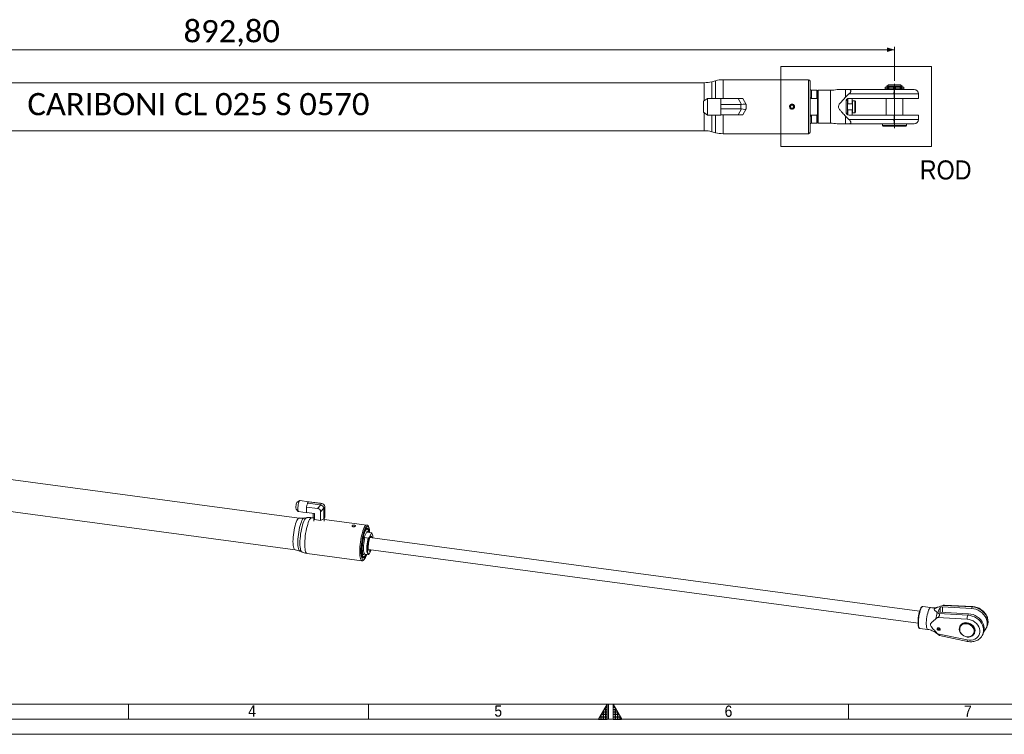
# Model space of a CAD drawing. Header units: millimetres. Extents: x 20 to 1662, y 20 to 1168.
# Tile 2 of 6: x 447 to 1104, y 20 to 496. Entities that reach past the tile are written whole.
import ezdxf

# ---------------------------------------------------------------- set-up
doc = ezdxf.new("R2010")
doc.units = ezdxf.units.MM
doc.header["$LTSCALE"] = 2
doc.linetypes.add('SLD-Centro', pattern=[19.05, 15.24, -1.27, 1.27, -1.27])
doc.linetypes.add('SLD-Solido', pattern=[0])
doc.styles.add('SLDTEXTSTYLE0', font='GOTHIC.TTF', dxfattribs={"width": 0.913})
doc.styles.add('SLDTEXTSTYLE3', font='CALIBRI.TTF')
doc.styles.add('SLDTEXTSTYLE4', font='CALIBRIB.TTF')
doc.styles.add('SLDTEXTSTYLE5', font='CALIBRIZ.TTF')
doc.dimstyles.new('SLDDIMSTYLE0', dxfattribs={"dimtxt": 14.816667, "dimasz": 5, "dimexe": 0, "dimexo": 0.0625, "dimgap": 3.704167, "dimtad": 1, "dimrnd": 1e-09, "dimzin": 12, "dimdsep": 46, "dimtxsty": 'SLDTEXTSTYLE4', "dimsah": 1, "dimcen": 0.09, "dimadec": 0, "dimazin": 3, "dimtfac": 1, "dimtofl": 0, "dimtmove": 0, "dimatfit": 3, "dimfxl": 0, "dimfrac": 2, "dimtolj": 1, "dimtzin": 12, "dimarcsym": 0})

# ---------------------------------------------------------------- blocks, each defined once
blk = doc.blocks.new('_D_5')
at = {"color": 7, "linetype": 'SLD-Solido', "lineweight": 0}
for p, q in [((137.82, 455.76), (137.82, 478.45)), ((1030.62, 476.45), (137.82, 476.45)), ((1030.62, 455.76), (1030.62, 478.45))]:
    blk.add_line(p, q, dxfattribs=at)
for points in [[(137.82, 476.45), (142.82, 474.95), (142.82, 477.95)], [(1030.62, 476.45), (1025.62, 477.95), (1025.62, 474.95)]]:
    blk.add_solid(points, dxfattribs=at)
at = {"color": 7, "linetype": 'SLD-Solido', "lineweight": 0, "insert": (556.63, 496.21), "char_height": 14.817, "attachment_point": 1, "style": 'SLDTEXTSTYLE3'}
blk.add_mtext('892,80', dxfattribs=at)

msp = doc.modelspace()

# ---------------------------------------------------------------- hatches: boundary and pattern name
at = {"linetype": 'Continuous'}
h = msp.add_hatch(dxfattribs=at)
h.set_pattern_fill('NET', color=8, scale=0.5, style=0)
h.paths.add_polyline_path([(839, 30), (839, 40), (833.226, 30)], flags=0)
h = msp.add_hatch(dxfattribs=at)
h.set_pattern_fill('NET', color=8, scale=0.5, style=0)
h.paths.add_polyline_path([(843, 30), (848.774, 30), (843, 40)], flags=0)

# ---------------------------------------------------------------- linework, layer by layer
at = {"color": 7, "linetype": 'SLD-Solido', "lineweight": 0}
for p, q in [((954.9, 465.275), (1055.384, 465.275)), ((954.9, 411.988), (954.9, 465.275)), ((1055.384, 411.988), (1055.384, 465.275)), ((954.9, 411.988), (1055.384, 411.988)), ((520, 30), (520, 40)), ((680, 30), (680, 40)), ((839, 40), (833.226, 30)), ((839, 30), (839, 40)), ((840, 30), (840, 40)), ((843, 30), (843, 40)), ((843, 40), (848.774, 30)), ((1000, 40), (1000, 30)), ((30, 30), (1652, 30)), ((833.226, 30), (839, 30)), ((843, 30), (848.774, 30)), ((20, 20), (1662, 20))]:
    msp.add_line(p, q, dxfattribs=at)
at = {"color": 7, "linetype": 'SLD-Solido', "lineweight": 15}
for p, q in [((903.686, 454.45), (217.452, 454.45)), ((911.24, 455.768), (908.863, 455.131)), ((973.319, 456.45), (916.416, 456.45)), ((974.319, 421.45), (974.319, 455.45)), ((1026.519, 453.05), (1025.519, 452.05)), ((1030.619, 453.05), (1026.519, 453.05)), ((1034.719, 453.05), (1030.619, 453.05)), ((1035.719, 452.05), (1034.719, 453.05)), ((978.819, 449.45), (975.319, 449.45)), ((979.319, 442.922), (979.319, 448.95)), ((979.319, 448.95), (979.319, 438.45)), ((988.032, 449.45), (979.819, 449.45)), ((998.031, 449.95), (998.031, 444.795)), ((999.925, 449.95), (998.031, 449.95)), ((998.031, 444.795), (1000.253, 446.95)), ((999.925, 449.95), (1030.573, 449.95)), ((1030.312, 446.95), (1000.253, 446.95)), ((1024.469, 451.45), (1024.469, 450.45)), ((1025.781, 451.45), (1024.469, 451.45)), ((1025.781, 450.45), (1024.469, 450.45)), ((1025.069, 450.45), (1025.069, 449.95)), ((1025.519, 452.05), (1025.519, 451.55)), ((1030.619, 452.05), (1025.519, 452.05)), ((1030.619, 451.55), (1025.519, 451.55)), ((1025.781, 450.45), (1025.781, 451.45)), ((1026.194, 451.45), (1025.781, 451.45)), ((1026.194, 450.45), (1025.781, 450.45)), ((1025.819, 451.55), (1025.819, 451.45)), ((1026.194, 450.45), (1026.194, 451.45)), ((1026.522, 451.45), (1026.194, 451.45)), ((1026.522, 450.45), (1026.194, 450.45)), ((1026.522, 450.45), (1026.522, 451.45)), ((1026.522, 451.45), (1026.878, 451.45)), ((1026.522, 450.45), (1026.878, 450.45)), ((1026.878, 450.45), (1026.878, 451.45)), ((1026.878, 451.45), (1029.869, 451.45)), ((1026.878, 450.45), (1029.869, 450.45)), ((1029.869, 450.45), (1029.869, 451.45)), ((1031.369, 450.45), (1029.869, 450.45)), ((1030.312, 446.95), (1030.312, 444)), ((1030.573, 449.95), (1043.619, 449.95)), ((1035.719, 452.05), (1030.619, 452.05)), ((1035.719, 451.55), (1030.619, 451.55)), ((1031.369, 450.45), (1031.369, 451.45)), ((1034.36, 451.45), (1031.369, 451.45)), ((1034.36, 450.45), (1031.369, 450.45)), ((1034.36, 450.45), (1034.36, 451.45)), ((1034.716, 451.45), (1034.36, 451.45)), ((1034.716, 450.45), (1034.36, 450.45)), ((1034.716, 450.45), (1034.716, 451.45)), ((1034.716, 451.45), (1035.045, 451.45)), ((1034.716, 450.45), (1035.045, 450.45)), ((1035.045, 450.45), (1035.045, 451.45)), ((1035.045, 451.45), (1035.457, 451.45)), ((1035.045, 450.45), (1035.457, 450.45)), ((1035.419, 451.45), (1035.419, 451.55)), ((1035.457, 450.45), (1035.457, 451.45)), ((1036.769, 451.45), (1035.457, 451.45)), ((1036.769, 450.45), (1035.457, 450.45)), ((1035.719, 451.55), (1035.719, 452.05)), ((1036.169, 449.95), (1036.169, 450.45)), ((1036.769, 450.45), (1036.769, 451.45)), ((1046.619, 444), (1046.619, 446.95)), ((905.9, 444.006), (903.319, 442.061)), ((903.319, 434.838), (903.319, 442.061)), ((914.819, 444.006), (905.9, 444.006)), ((905.9, 444.006), (905.9, 432.894)), ((914.819, 444.006), (914.819, 443.95)), ((914.819, 443.95), (914.819, 441.883)), ((926.319, 443.95), (914.819, 443.95)), ((914.819, 441.883), (914.819, 440.517)), ((914.819, 440.517), (914.819, 439.924)), ((928.153, 439.924), (914.819, 439.924)), ((914.819, 439.924), (914.819, 439.238)), ((928.615, 439.974), (926.319, 443.95)), ((926.319, 443.95), (929.495, 443.95)), ((928.153, 436.976), (928.153, 439.924)), ((929.495, 443.95), (931.79, 439.974)), ((931.819, 439.924), (931.819, 436.976)), ((978.819, 443.995), (975.319, 443.995)), ((998.319, 442), (998.319, 434.9)), ((999.319, 442.45), (998.657, 443.112)), ((999.319, 442.45), (999.319, 434.45)), ((1002.619, 440.45), (999.319, 440.45)), ((999.469, 443.81), (999.469, 440.45)), ((1030.312, 444), (1000.319, 444)), ((1002.469, 440.45), (1002.469, 444)), ((1004.119, 442.45), (1002.619, 442.45)), ((1002.619, 442.45), (1002.619, 434.45)), ((1004.619, 441.95), (1004.119, 442.45)), ((1004.119, 442.45), (1004.119, 434.45)), ((1004.619, 441.95), (1004.619, 434.95)), ((1025.069, 444), (1025.069, 432.9)), ((1046.619, 444), (1030.312, 444)), ((1036.169, 432.9), (1036.169, 444)), ((903.319, 434.838), (905.9, 432.894)), ((914.819, 439.238), (914.819, 437.661)), ((914.819, 437.661), (914.819, 436.976)), ((928.153, 436.976), (914.819, 436.976)), ((914.819, 436.383), (914.819, 436.976)), ((914.819, 436.383), (914.819, 435.017)), ((914.819, 432.95), (914.819, 435.017)), ((926.319, 432.95), (928.615, 436.926)), ((931.79, 436.926), (929.495, 432.95)), ((961.742, 439.45), (961.165, 438.45)), ((961.165, 438.45), (961.742, 437.45)), ((962.897, 439.45), (961.742, 439.45)), ((961.742, 437.45), (962.897, 437.45)), ((963.474, 438.45), (962.897, 439.45)), ((962.897, 437.45), (963.474, 438.45)), ((979.319, 438.45), (979.319, 427.95)), ((979.319, 427.95), (979.319, 433.978)), ((998.657, 433.788), (999.319, 434.45)), ((999.319, 436.45), (1002.619, 436.45)), ((999.469, 436.45), (999.469, 433.089)), ((1002.469, 432.9), (1002.469, 436.45)), ((1002.619, 434.45), (1004.119, 434.45)), ((1004.119, 434.45), (1004.619, 434.95)), ((905.9, 432.894), (914.819, 432.894)), ((914.819, 432.95), (914.819, 432.894)), ((926.319, 432.95), (914.819, 432.95)), ((929.495, 432.95), (926.319, 432.95)), ((975.319, 432.905), (978.819, 432.905)), ((975.319, 427.45), (978.819, 427.45)), ((979.819, 427.45), (988.032, 427.45)), ((1000.253, 429.95), (998.031, 432.104)), ((998.031, 432.104), (998.031, 426.95)), ((998.031, 426.95), (999.925, 426.95)), ((1030.573, 426.95), (999.925, 426.95)), ((1000.253, 429.95), (1030.312, 429.95)), ((1000.319, 432.9), (1030.312, 432.9)), ((1022.619, 426.95), (1022.619, 425.95)), ((1030.312, 432.9), (1030.312, 429.95)), ((1030.312, 432.9), (1046.619, 432.9)), ((1043.619, 426.95), (1030.573, 426.95)), ((1038.619, 425.95), (1038.619, 426.95)), ((1046.619, 429.95), (1046.619, 432.9)), ((217.452, 422.45), (903.686, 422.45)), ((908.863, 421.768), (911.24, 421.131)), ((916.416, 420.45), (973.319, 420.45)), ((1022.619, 425.95), (1023.119, 425.45)), ((1022.619, 425.95), (1038.619, 425.95)), ((1038.119, 425.45), (1023.119, 425.45)), ((1038.119, 425.45), (1038.619, 425.95)), ((633.764, 164.206), (191.863, 223.409)), ((189.03, 202.265), (630.931, 143.061)), ((634.115, 175.841), (632.333, 174.792)), ((640.009, 175.108), (634.265, 175.878)), ((638.568, 171.499), (638.924, 172.854)), ((645.973, 170.507), (638.568, 171.499)), ((638.568, 171.499), (638.568, 170.121)), ((638.924, 172.854), (639.16, 173.749)), ((639.16, 173.749), (639.262, 174.138)), ((639.381, 174.358), (639.262, 174.138)), ((647.848, 172.988), (639.262, 174.138)), ((639.653, 174.866), (639.381, 174.358)), ((639.771, 175.087), (639.653, 174.866)), ((648.357, 173.937), (639.771, 175.087)), ((639.873, 175.08), (639.771, 175.087)), ((640.109, 175.065), (639.873, 175.08)), ((640.466, 175.041), (640.109, 175.065)), ((647.871, 174.049), (640.466, 175.041)), ((645.973, 170.507), (648.137, 172.915)), ((647.848, 172.988), (648.357, 173.937)), ((648.663, 173.896), (647.871, 174.049)), ((650.182, 170.807), (648.018, 168.4)), ((648.817, 173.871), (648.035, 174.022)), ((650.718, 171.503), (650.21, 170.554)), ((650.718, 171.503), (650.718, 164.671)), ((631.704, 170.091), (633.146, 168.61)), ((633.281, 168.535), (639.025, 167.766)), ((638.584, 164.425), (637.003, 164.209)), ((638.568, 170.121), (638.568, 169.211)), ((638.568, 169.211), (638.568, 167.833)), ((643.928, 167.115), (638.568, 167.833)), ((643.342, 164.268), (642.139, 164.429)), ((643.126, 167.222), (643.126, 164.671)), ((643.928, 163.174), (643.126, 164.671)), ((643.928, 167.115), (643.928, 163.174)), ((648.018, 168.4), (648.018, 162.626)), ((650.21, 170.554), (650.21, 163.722)), ((650.21, 163.722), (650.718, 164.671)), ((643.471, 164.027), (643.553, 162.007)), ((643.928, 163.174), (648.018, 162.626)), ((650.21, 163.722), (648.018, 162.626)), ((650.292, 162.016), (650.373, 164.027)), ((678.781, 159.52), (650.345, 163.33)), ((678.751, 159.523), (678.781, 159.52)), ((679.097, 155.385), (676.567, 150.664)), ((677.519, 151.153), (679.773, 150.851)), ((679.515, 156.479), (679.253, 156.841)), ((681.686, 154.422), (679.432, 154.724)), ((681.703, 154.42), (679.449, 154.722)), ((681.823, 154.033), (680.28, 151.153)), ((1047.358, 102.068), (680.916, 151.162)), ((634.055, 142.206), (635.524, 141.581)), ((638.952, 140.642), (675.594, 135.732)), ((676.754, 138.193), (677.102, 138.473)), ((677.502, 140.185), (679.756, 139.883)), ((679.854, 143.233), (1046.296, 94.139)), ((680.28, 140.184), (681.776, 142.976)), ((1054.687, 104.45), (1049.399, 105.158)), ((1061.248, 105.358), (1063.05, 105.973)), ((1082.407, 104.898), (1063.05, 105.973)), ((1082.686, 105.147), (1064.036, 106.182)), ((1060.117, 100.499), (1059.058, 101.272)), ((1060.951, 104.448), (1059.726, 102.162)), ((1060.117, 100.499), (1079.473, 99.424)), ((1060.669, 101.446), (1079.982, 100.374)), ((1081.898, 103.948), (1062.584, 105.02)), ((1079.982, 100.374), (1079.473, 99.424)), ((1082.407, 104.898), (1081.898, 103.948)), ((1058.169, 96.893), (1059.388, 97.806)), ((1079.124, 96.71), (1059.388, 97.806)), ((1074.453, 92.324), (1074.28, 92.002)), ((1047.401, 90.632), (1047.451, 90.621)), ((1047.451, 90.621), (1052.74, 89.913)), ((1059.388, 87.099), (1058.169, 88.339)), ((1058.684, 87.396), (1060.545, 85.916)), ((1059.215, 90.552), (1059.25, 90.777)), ((1059.215, 90.552), (1059.215, 90.31)), ((1059.388, 87.099), (1079.124, 82.906)), ((1059.867, 89.733), (1059.779, 89.521)), ((1059.779, 89.521), (1059.859, 89.649)), ((1059.859, 89.649), (1060.367, 90.597)), ((1059.867, 89.733), (1060.34, 90.615)), ((1060.254, 89.681), (1060.597, 90.322)), ((1060.254, 89.681), (1060.342, 89.445)), ((1060.593, 85.874), (1079.226, 81.916)), ((1060.623, 89.556), (1060.824, 89.69)), ((1083.682, 86.963), (1083.855, 87.285)), ((1089.129, 85.96), (1089.03, 85.781)), ((1089.129, 85.96), (1089.638, 86.91)), ((1091.554, 90.484), (1092.063, 91.434)), ((40, 40), (1642, 40))]:
    msp.add_line(p, q, dxfattribs=at)
at = {"color": 8, "linetype": 'SLD-Solido', "lineweight": 15}
for p, q in [((903.686, 442.338), (903.686, 454.45)), ((908.863, 455.131), (908.863, 444.006)), ((911.24, 444.006), (911.24, 455.768)), ((916.416, 456.45), (916.416, 443.95)), ((973.319, 420.45), (973.319, 456.45)), ((975.319, 443.995), (975.319, 449.45)), ((978.819, 443.995), (978.819, 449.45)), ((979.819, 449.45), (979.819, 438.45)), ((988.032, 449.45), (988.032, 438.45)), ((1046.619, 446.95), (1030.312, 446.95)), ((903.686, 422.45), (903.686, 434.562)), ((979.819, 438.45), (979.819, 427.45)), ((988.032, 438.45), (988.032, 427.45)), ((908.863, 432.894), (908.863, 421.768)), ((911.24, 421.131), (911.24, 432.894)), ((916.416, 432.95), (916.416, 420.45)), ((975.319, 427.45), (975.319, 432.905)), ((978.819, 427.45), (978.819, 432.905)), ((1030.312, 429.95), (1046.619, 429.95)), ((1059.726, 101.83), (1059.726, 102.162)), ((1060.951, 101.431), (1060.951, 104.448)), ((1062.584, 101.34), (1062.584, 105.02))]:
    msp.add_line(p, q, dxfattribs=at)
at = {"color": 7, "linetype": 'SLD-Centro', "lineweight": 0}
msp.add_line((1030.619, 453.763), (1030.619, 424.223), dxfattribs=at)
at = {"color": 7, "linetype": 'SLD-Solido', "lineweight": 15, "flags": 128}
for points in [[(931.79, 439.974), (931.806, 439.946), (931.816, 439.929), (931.819, 439.924)], [(631.704, 170.091), (631.607, 170.263), (631.519, 170.679), (631.488, 171.266), (631.519, 171.968), (631.607, 172.714), (631.745, 173.433), (631.919, 174.053), (632.111, 174.514), (632.304, 174.772), (632.333, 174.792)], [(634.265, 175.878), (634.252, 175.879), (634.021, 175.768), (633.773, 175.414), (633.525, 174.842), (633.294, 174.09), (633.095, 173.21), (632.943, 172.261), (632.847, 171.309), (632.814, 170.417), (632.847, 169.648), (632.943, 169.053), (633.095, 168.673), (633.281, 168.535)], [(674.898, 142.066), (674.93, 143.554), (675.023, 145.126), (675.176, 146.75), (675.385, 148.39), (675.647, 150.013), (675.955, 151.583), (676.304, 153.066), (676.684, 154.432), (677.09, 155.651), (677.511, 156.697), (677.939, 157.548), (678.001, 157.654)], [(675.244, 142.71), (675.274, 144.089), (675.364, 145.548), (675.512, 147.054), (675.715, 148.572), (675.967, 150.065), (676.263, 151.499), (676.595, 152.841), (676.957, 154.058), (677.339, 155.122), (677.733, 156.009), (678.129, 156.697), (678.518, 157.17), (678.89, 157.418), (679.239, 157.434), (679.554, 157.218), (679.828, 156.776), (680.056, 156.117), (680.232, 155.257), (680.316, 154.606)], [(678.141, 140.1), (677.832, 139.457), (677.444, 138.839), (677.067, 138.445), (676.709, 138.288), (676.381, 138.37), (676.09, 138.69), (675.844, 139.238), (675.649, 140.002), (675.511, 140.961), (675.434, 142.091), (675.418, 143.361), (675.465, 144.74), (675.573, 146.191), (675.74, 147.678), (675.961, 149.16), (676.23, 150.601), (676.541, 151.962), (676.885, 153.209), (677.254, 154.309), (677.637, 155.234), (678.026, 155.959), (678.41, 156.467), (678.779, 156.743), (679.123, 156.781), (679.434, 156.579), (679.703, 156.143), (679.924, 155.485), (680.088, 154.636)], [(677.519, 140.183), (677.227, 140.34), (676.98, 140.752), (676.787, 141.404), (676.654, 142.273), (676.586, 143.327), (676.586, 144.529), (676.654, 145.835), (676.787, 147.2), (676.98, 148.574), (677.227, 149.907), (677.519, 151.153)], [(679.891, 140.287), (679.731, 140.494), (679.522, 141.006), (679.367, 141.734), (679.272, 142.652), (679.24, 143.728), (679.272, 144.923), (679.367, 146.196), (679.522, 147.502), (679.731, 148.793), (679.986, 150.025), (680.28, 151.153)], [(681.187, 143.055), (681.051, 142.778), (680.773, 142.36), (680.508, 142.165), (680.268, 142.2), (680.065, 142.465), (679.908, 142.947), (679.805, 143.623), (679.759, 144.463), (679.774, 145.426), (679.849, 146.468), (679.98, 147.54), (680.162, 148.591), (680.384, 149.574), (680.638, 150.441), (680.912, 151.152), (681.191, 151.674), (681.465, 151.983), (681.719, 152.064), (681.941, 151.913), (682.123, 151.537), (682.249, 150.984)], [(680.648, 155.539), (680.695, 155.017), (680.725, 154.551)], [(679.773, 139.881), (679.481, 140.038), (679.234, 140.45), (679.041, 141.102), (678.908, 141.971), (678.84, 143.025), (678.84, 144.227), (678.908, 145.533), (679.041, 146.898), (679.234, 148.272), (679.481, 149.605), (679.773, 150.851)], [(678.368, 140.069), (678.129, 139.491), (677.733, 138.701), (677.339, 138.118), (676.957, 137.757), (676.595, 137.624), (676.263, 137.725), (675.967, 138.055), (675.715, 138.607), (675.512, 139.369), (675.364, 140.322), (675.274, 141.445), (675.244, 142.71)], [(678.778, 140.014), (678.364, 138.882), (678.161, 138.402)], [(1048.103, 103.995), (1047.77, 103.271), (1047.449, 102.364), (1047.15, 101.307), (1046.883, 100.135), (1046.657, 98.888), (1046.481, 97.609), (1046.361, 96.34), (1046.299, 95.126), (1046.299, 94.007), (1046.361, 93.022), (1046.481, 92.204), (1046.657, 91.582), (1046.693, 91.495)], [(1079.982, 100.374), (1081.506, 100.181), (1083.013, 99.776), (1084.465, 99.168), (1085.827, 98.372), (1087.064, 97.409), (1088.146, 96.302), (1089.045, 95.079), (1089.741, 93.77), (1090.214, 92.408), (1090.453, 91.027), (1090.453, 89.661), (1090.214, 88.344), (1089.741, 87.108), (1089.638, 86.91)], [(1090.333, 88.838), (1090.961, 89.56), (1091.656, 90.682), (1092.129, 91.918), (1092.369, 93.235), (1092.369, 94.601), (1092.129, 95.982), (1091.656, 97.344), (1090.961, 98.653), (1090.061, 99.876), (1088.979, 100.983), (1087.742, 101.946), (1086.38, 102.741), (1084.928, 103.35), (1083.421, 103.755), (1081.898, 103.948)], [(1078.981, 84.864), (1077.874, 85.12), (1076.818, 85.58), (1075.863, 86.223), (1075.055, 87.018), (1074.43, 87.929), (1074.017, 88.912), (1073.837, 89.921), (1073.897, 90.911), (1074.195, 91.833), (1074.717, 92.646), (1075.438, 93.31), (1076.325, 93.796), (1077.336, 94.08), (1078.424, 94.149), (1079.538, 93.999), (1080.626, 93.639), (1081.637, 93.084), (1082.524, 92.361), (1083.245, 91.503), (1083.767, 90.551), (1084.065, 89.548), (1084.125, 88.543), (1083.945, 87.582), (1083.533, 86.709), (1082.907, 85.966), (1082.099, 85.388), (1081.144, 85.001), (1080.089, 84.823), (1078.981, 84.864)], [(1078.895, 84.991), (1079.933, 84.953), (1080.923, 85.12), (1081.818, 85.483), (1082.576, 86.025), (1083.162, 86.721), (1083.548, 87.539), (1083.717, 88.441), (1083.661, 89.383), (1083.381, 90.323), (1082.892, 91.216), (1082.216, 92.02), (1081.385, 92.698), (1080.437, 93.218), (1079.417, 93.556), (1078.373, 93.696), (1077.353, 93.631), (1076.405, 93.365), (1075.574, 92.91), (1074.897, 92.287), (1074.408, 91.525), (1074.129, 90.66), (1074.072, 89.733), (1074.241, 88.786), (1074.628, 87.865), (1075.214, 87.011), (1075.972, 86.266), (1076.867, 85.663), (1077.857, 85.232), (1078.895, 84.991)], [(1079.124, 82.906), (1080.471, 82.726), (1081.798, 82.758), (1083.063, 83.001), (1084.23, 83.449), (1085.262, 84.087), (1086.128, 84.896), (1086.801, 85.852), (1087.262, 86.925), (1087.496, 88.083), (1087.496, 89.291), (1087.262, 90.511), (1086.801, 91.708), (1086.128, 92.844), (1085.262, 93.885), (1084.23, 94.799), (1083.063, 95.56), (1081.798, 96.142), (1080.471, 96.53), (1079.124, 96.71)], [(1083.855, 87.285), (1083.939, 87.454), (1084.237, 88.376), (1084.298, 89.365), (1084.117, 90.375), (1083.705, 91.358), (1083.08, 92.268), (1082.271, 93.064), (1081.317, 93.706), (1080.261, 94.167), (1079.154, 94.423)], [(1060.061, 91.063), (1059.691, 91.047), (1059.378, 90.901), (1059.168, 90.648), (1059.095, 90.327), (1059.168, 89.985), (1059.378, 89.676), (1059.691, 89.447), (1060.061, 89.331), (1060.43, 89.348), (1060.744, 89.493), (1060.953, 89.746), (1061.026, 90.068), (1060.953, 90.409), (1060.744, 90.718), (1060.43, 90.948), (1060.061, 91.063)], [(1060.342, 89.445), (1060.63, 89.561), (1060.829, 89.778), (1060.905, 90.061), (1060.848, 90.366), (1060.667, 90.644), (1060.39, 90.851), (1060.061, 90.955), (1059.731, 90.939), (1059.454, 90.806), (1059.273, 90.577), (1059.216, 90.288), (1059.292, 89.984), (1059.491, 89.714), (1059.779, 89.521)], [(1059.867, 89.733), (1059.67, 89.866), (1059.534, 90.051), (1059.481, 90.259), (1059.52, 90.458), (1059.645, 90.615), (1059.835, 90.706), (1060.061, 90.717), (1060.286, 90.646), (1060.476, 90.503), (1060.601, 90.313), (1060.64, 90.104), (1060.587, 89.91), (1060.451, 89.761), (1060.254, 89.681)], [(1060.992, 89.843), (1060.833, 89.696), (1060.824, 89.69)]]:
    msp.add_lwpolyline(points, dxfattribs=at)
at = {"color": 8, "linetype": 'SLD-Solido', "lineweight": 15, "flags": 128}
for points in [[(629.587, 148.482), (629.618, 149.916), (629.709, 151.434), (629.86, 153), (630.066, 154.581), (630.324, 156.14), (630.626, 157.644), (630.967, 159.058), (631.339, 160.351), (631.733, 161.493), (632.141, 162.46), (632.554, 163.23), (632.962, 163.786), (633.356, 164.115), (633.728, 164.209), (633.763, 164.206)], [(637.003, 164.209), (636.807, 164.152), (636.409, 163.863), (635.996, 163.348), (635.576, 162.615), (635.158, 161.682), (634.751, 160.568), (634.365, 159.296), (634.006, 157.895), (633.683, 156.393), (633.403, 154.822), (633.171, 153.217), (632.992, 151.611), (632.871, 150.039), (632.81, 148.533), (632.81, 147.127), (632.871, 145.85), (632.992, 144.73), (633.171, 143.79), (633.403, 143.05), (633.683, 142.526), (634.006, 142.229), (634.055, 142.206)], [(634.224, 147.406), (634.254, 148.885), (634.345, 150.449), (634.494, 152.063), (634.698, 153.697), (634.953, 155.316), (635.255, 156.887), (635.596, 158.379), (635.97, 159.761), (636.37, 161.005), (636.787, 162.085), (637.212, 162.981), (637.637, 163.673), (638.054, 164.147), (638.453, 164.394), (638.583, 164.425)], [(642.139, 164.429), (641.907, 164.416), (641.505, 164.21), (641.084, 163.776), (640.654, 163.124), (640.22, 162.265), (639.794, 161.217), (639.382, 160), (638.992, 158.638), (638.633, 157.156), (638.311, 155.585), (638.032, 153.955), (637.803, 152.297), (637.627, 150.644), (637.507, 149.027), (637.447, 147.479), (637.447, 146.029), (637.507, 144.706), (637.627, 143.535), (637.803, 142.539), (638.032, 141.738), (638.311, 141.147), (638.633, 140.778), (638.952, 140.642)], [(674.082, 141.831), (674.112, 143.333), (674.202, 144.92), (674.35, 146.559), (674.554, 148.218), (674.809, 149.866), (675.11, 151.471), (675.451, 153.001), (675.826, 154.426), (676.228, 155.719), (676.648, 156.854), (677.079, 157.81), (677.512, 158.567), (677.939, 159.112), (678.351, 159.433), (678.741, 159.524), (678.751, 159.523)], [(678.001, 157.654), (678.364, 158.186), (678.779, 158.596), (679.173, 158.771), (679.538, 158.707), (679.868, 158.405), (680.153, 157.871), (680.39, 157.117), (680.571, 156.158), (680.648, 155.539)], [(679.097, 155.385), (679.373, 155.041), (679.485, 154.795)], [(681.823, 154.033), (682.117, 154), (682.352, 153.755)], [(630.93, 143.061), (630.626, 143.199), (630.324, 143.574), (630.066, 144.173), (629.86, 144.984), (629.709, 145.988), (629.618, 147.163), (629.587, 148.482)], [(635.522, 141.582), (635.255, 141.774), (634.953, 142.22), (634.698, 142.885), (634.494, 143.756), (634.345, 144.815), (634.254, 146.039), (634.224, 147.406)], [(675.575, 135.735), (675.451, 135.77), (675.11, 136.025), (674.809, 136.506), (674.554, 137.204), (674.35, 138.105), (674.202, 139.191), (674.112, 140.441), (674.082, 141.831)], [(678.161, 138.402), (677.939, 137.931), (677.511, 137.185), (677.09, 136.66), (676.684, 136.366), (676.304, 136.31), (675.955, 136.494), (675.647, 136.914), (675.385, 137.559), (675.176, 138.418), (675.023, 139.471), (674.93, 140.696), (674.898, 142.066)], [(680.28, 140.184), (679.986, 140.217), (679.891, 140.287)], [(1049.399, 105.158), (1049.399, 105.158), (1049.092, 105.08), (1048.764, 104.771), (1048.425, 104.241)], [(1048.425, 104.241), (1048.086, 103.506), (1047.758, 102.591), (1047.452, 101.525), (1047.176, 100.342), (1046.941, 99.08), (1046.754, 97.78), (1046.62, 96.484), (1046.544, 95.233), (1046.529, 94.067), (1046.575, 93.024), (1046.68, 92.137), (1046.841, 91.435), (1047.053, 90.941), (1047.31, 90.67), (1047.401, 90.632)], [(1053.714, 103.532), (1053.375, 102.798), (1053.047, 101.883), (1052.74, 100.817), (1052.465, 99.634), (1052.23, 98.372), (1052.042, 97.072), (1051.908, 95.775), (1051.833, 94.524), (1051.817, 93.358), (1051.863, 92.315), (1051.968, 91.428), (1052.13, 90.727), (1052.342, 90.232), (1052.598, 89.961), (1052.739, 89.913)], [(1054.688, 104.45), (1054.687, 104.45), (1054.38, 104.372), (1054.052, 104.062), (1053.714, 103.532)], [(1079.473, 99.424), (1080.997, 99.231), (1082.504, 98.826), (1083.956, 98.218), (1085.318, 97.422), (1086.555, 96.459), (1087.637, 95.352), (1088.536, 94.129), (1089.232, 92.82), (1089.705, 91.458), (1089.944, 90.077), (1089.944, 88.711), (1089.705, 87.394), (1089.232, 86.159), (1089.129, 85.96)], [(1092.063, 91.434), (1092.165, 91.632), (1092.638, 92.867), (1092.878, 94.184), (1092.878, 95.551), (1092.638, 96.932), (1092.165, 98.294), (1091.47, 99.603), (1090.57, 100.826), (1089.488, 101.933), (1088.251, 102.896), (1086.889, 103.691), (1085.437, 104.299), (1083.93, 104.705), (1082.407, 104.898)], [(1079.124, 82.906), (1079.101, 82.593), (1079.099, 82.328), (1079.118, 82.123), (1079.157, 81.985), (1079.214, 81.92), (1079.226, 81.916)]]:
    msp.add_lwpolyline(points, dxfattribs=at)
at = {"color": 7, "linetype": 'SLD-Solido', "lineweight": 15}
msp.add_circle((962.319, 438.45), 1.307, dxfattribs=at)
for centre, radius, start, end in [((903.686, 474.45), 20, 270, 285), ((916.416, 436.45), 20, 90, 105), ((973.319, 455.45), 1, 0, 90), ((975.319, 450.45), 1, 180, 270), ((978.819, 448.95), 0.5, 0, 90), ((979.819, 448.95), 0.5, 90, 180), ((988.032, 469.45), 20, 270, 282.761616), ((1039.113, 447.694), 8.832, 165.203212, 184.833952), ((1043.619, 446.95), 3, 0, 90), ((1000.319, 442), 2, 90, 180), ((887.946, 462.283), 50.648, 329.957049, 330.023175), ((1000.319, 434.9), 2, 180, 270), ((975.319, 426.45), 1, 90, 180), ((978.819, 427.95), 0.5, 270, 0), ((979.819, 427.95), 0.5, 180, 270), ((988.032, 407.45), 20, 77.239271, 90), ((1039.113, 429.206), 8.832, 175.166048, 194.796788), ((1043.619, 429.95), 3, 270, 0), ((903.686, 402.45), 20, 75, 90), ((916.416, 440.45), 20, 255, 270), ((973.319, 421.45), 1, 270, 0), ((649.863, 170.452), 11.199, 162.880094, 167.617016), ((641.874, 173.349), 2.69, 145.664398, 157.962031), ((639.98, 174.902), 0.207, 51.533573, 120.934161), ((649.22, 169.666), 10.662, 177.552525, 182.447475), ((639.05, 167.955), 0.191, 248.177319, 276.561201), ((676.516, 151.248), 6.353, 356.882139, 23.252784), ((706.013, 143.808), 30.234, 166.893005, 183.431855), ((1093.134, 92.072), 35.296, 164.890589, 172.149524), ((1084.755, 97.365), 5.669, 158.700222, 186.633234), ((1078.295, 90.033), 4.473, 78.936279, 149.19904)]:
    msp.add_arc(centre, radius, start, end, dxfattribs=at)
at = {"color": 8, "linetype": 'SLD-Solido', "lineweight": 15}
for centre, radius, start, end in [((679.679, 141.954), 3.846, 179.341848, 215.978224), ((1082.744, 104.8), 0.351, 99.550659, 163.920934), ((1059.964, 88.707), 1.833, 191.58517, 225.629253)]:
    msp.add_arc(centre, radius, start, end, dxfattribs=at)
at = {"color": 7, "linetype": 'SLD-Solido', "lineweight": 15}
for centre, major_axis, ratio, start_param, end_param in [((928.153, 446.274), (0, 6.351), 0.5773503, 3.1415927, 3.2679328), ((928.153, 438.941), (3.659, 0.981), 0.236068, 0.0631701, 1.3812861), ((928.153, 430.625), (0, 6.351), 0.5773503, 6.1568452, 6.2831853), ((928.153, 437.959), (3.659, -0.981), 0.236068, 4.9018992, 6.2200152), ((646.753, 168.826), (1.321, 4.111), 0.5456078, 6.254515, 6.3808551), ((647.189, 171.696), (2.623, 0.881), 0.8425944, 0.9797761, 1.0423982), ((648.018, 171.187), (2.009, -1.41), 0.6485823, 0.6259137, 1.9440298), ((649.453, 173.864), (2.603, -0.318), 0.0256415, 4.2809979, 4.4073381), ((648.187, 171.503), (2.309, 1.099), 0.9311088, 5.9293229, 7.247439), ((646.753, 168.826), (3.297, 2.285), 0.4547882, 5.9778713, 6.1042114), ((649.453, 173.864), (-1.004, 3.162), 0.2433895, 3.7953458, 3.9216859), ((645.291, 168.154), (2.623, 0.881), 0.8425944, 6.0074674, 7.3255835), ((1062.239, 104.376), (1.332, 0.126), 0.4770749, 1.2637318, 2.8345281), ((1061.014, 102.09), (1.332, 0.126), 0.4770749, 2.8345281, 4.4053244)]:
    msp.add_ellipse(centre, major_axis=major_axis, ratio=ratio, start_param=start_param, end_param=end_param, dxfattribs=at)
for points, knots in [([(998.031, 449.95), (997.027, 449.95), (995.473, 449.95), (993.643, 449.95), (992.76, 449.95), (992.494, 449.95), (992.482, 449.95), (992.48, 449.95)], [0, 0, 0, 0, 0.46570789, 0.72017271, 0.87614783, 0.98707254, 1, 1, 1, 1]), ([(1000.253, 446.95), (1000.509, 447.196), (1000.931, 447.602), (1001.339, 448.238), (1001.518, 448.745), (1001.516, 449.162), (1001.339, 449.535), (1000.852, 449.887), (1000.288, 449.925), (999.925, 449.95)], [0, 0, 0, 0, 0.1841455, 0.3031072, 0.4001896, 0.4975963, 0.5894949, 0.736198, 1, 1, 1, 1]), ([(962.319, 440.1), (962.134, 440.082), (961.764, 440.045), (961.271, 439.762), (960.895, 439.345), (960.679, 438.822), (960.649, 438.259), (960.805, 437.718), (961.132, 437.259), (961.592, 436.934), (962.135, 436.778), (962.698, 436.812), (963.217, 437.028), (963.636, 437.405), (963.908, 437.899), (964.001, 438.456), (963.904, 439.011), (963.63, 439.503), (963.209, 439.875), (962.746, 440.072), (962.44, 440.092), (962.319, 440.1)], [0, 0, 0, 0, 0.0535338, 0.1070642, 0.1607351, 0.2144988, 0.2681095, 0.3215606, 0.3750933, 0.4288218, 0.4825577, 0.5360958, 0.5895425, 0.6431463, 0.6969079, 0.750587, 0.8040702, 0.8575494, 0.9112216, 0.9649845, 1, 1, 1, 1]), ([(975.319, 443.995), (975.284, 443.997), (975.191, 444.003), (975.017, 444.074), (974.778, 444.272), (974.498, 444.72), (974.341, 445.262), (974.324, 445.658), (974.319, 445.781)], [0, 0, 0, 0, 0.0481681, 0.1256125, 0.2497027, 0.4629119, 0.8327669, 1, 1, 1, 1]), ([(979.319, 442.922), (979.311, 443.095), (979.298, 443.352), (979.193, 443.676), (979.088, 443.855), (978.966, 443.959), (978.884, 443.991), (978.834, 443.995), (978.821, 443.995), (978.819, 443.995)], [0, 0, 0, 0, 0.40431279, 0.59891474, 0.79499788, 0.88221538, 0.97023805, 0.9956184, 1, 1, 1, 1]), ([(998.031, 432.104), (997.347, 432.826), (996.198, 434.036), (994.614, 435.751), (993.575, 437.08), (993.218, 438.368), (993.459, 439.564), (994.505, 441.051), (996.118, 442.811), (997.393, 444.133), (998.031, 444.795)], [0, 0, 0, 0, 0.185464, 0.3108967, 0.4370519, 0.4949728, 0.5533314, 0.6574133, 0.8285659, 1, 1, 1, 1]), ([(978.819, 432.905), (978.825, 432.905), (978.859, 432.905), (978.931, 432.923), (979.039, 432.995), (979.168, 433.163), (979.294, 433.499), (979.31, 433.794), (979.319, 433.978)], [0, 0, 0, 0, 0.01250179, 0.0810458, 0.17075948, 0.31095703, 0.57128551, 1, 1, 1, 1]), ([(974.319, 431.118), (974.322, 431.213), (974.335, 431.59), (974.465, 432.088), (974.726, 432.555), (974.951, 432.79), (975.166, 432.89), (975.275, 432.904), (975.318, 432.905), (975.319, 432.905)], [0, 0, 0, 0, 0.1286727, 0.5115577, 0.6816297, 0.8531884, 0.9412881, 0.9981262, 1, 1, 1, 1]), ([(992.48, 426.95), (992.478, 426.95), (992.458, 426.95), (992.682, 426.95), (993.791, 426.95), (995.725, 426.95), (997.262, 426.95), (998.031, 426.95)], [0, 0, 0, 0, 0.0112437, 0.1217434, 0.2992177, 0.6488625, 1, 1, 1, 1]), ([(999.925, 426.95), (1000.288, 426.975), (1000.823, 427.011), (1001.33, 427.353), (1001.525, 427.728), (1001.509, 428.185), (1001.325, 428.69), (1000.915, 429.316), (1000.494, 429.719), (1000.253, 429.95)], [0, 0, 0, 0, 0.2638714, 0.3883881, 0.5140704, 0.606001, 0.6978186, 0.8264485, 1, 1, 1, 1]), ([(636.984, 164.225), (636.625, 164.18), (635.726, 164.068), (634.635, 164.078), (633.931, 164.2), (633.77, 164.228)], [0, 0, 0, 0, 0.33853013, 0.84901389, 1, 1, 1, 1]), ([(642.132, 164.419), (641.639, 164.471), (640.606, 164.579), (639.405, 164.549), (638.718, 164.429), (638.565, 164.402)], [0, 0, 0, 0, 0.4155229, 0.8701702, 1, 1, 1, 1]), ([(670.389, 159.455), (670.267, 159.466), (670.022, 159.488), (669.656, 159.453), (669.342, 159.367), (669.113, 159.228), (668.996, 159.051), (669.003, 158.855), (669.134, 158.665), (669.374, 158.505), (669.697, 158.4), (670.065, 158.364), (670.437, 158.4), (670.772, 158.501), (671.033, 158.65), (671.188, 158.826), (671.222, 159.008), (671.13, 159.177), (670.923, 159.317), (670.659, 159.411), (670.465, 159.442), (670.389, 159.455)], [0, 0, 0, 0, 0.0535349, 0.1070644, 0.1607354, 0.2144995, 0.2681102, 0.3215614, 0.3750937, 0.4288222, 0.4825573, 0.5360968, 0.5895446, 0.6431467, 0.696909, 0.7505877, 0.8040705, 0.8575496, 0.9112221, 0.964986, 1, 1, 1, 1]), ([(680.662, 155.722), (680.66, 155.745), (680.628, 156.166), (680.511, 156.857), (680.303, 157.772), (680.028, 158.486), (679.696, 159.016), (679.294, 159.356), (678.94, 159.529), (678.75, 159.514), (678.721, 159.512)], [0, 0, 0, 0, 0.0104297, 0.188909, 0.3698086, 0.5551161, 0.7209901, 0.8546199, 0.977697, 1, 1, 1, 1]), ([(676.567, 150.664), (676.585, 150.694), (676.658, 150.815), (676.828, 150.964), (677.077, 151.092), (677.262, 151.148), (677.418, 151.161), (677.49, 151.157), (677.518, 151.153), (677.519, 151.153)], [0, 0, 0, 0, 0.1286728, 0.5115579, 0.6816307, 0.8531937, 0.9412951, 0.9981332, 1, 1, 1, 1]), ([(679.432, 154.724), (679.41, 154.728), (679.351, 154.738), (679.251, 154.775), (679.132, 154.86), (679.029, 155.028), (679.021, 155.216), (679.079, 155.345), (679.097, 155.385)], [0, 0, 0, 0, 0.0481651, 0.1256094, 0.2497046, 0.4629083, 0.8327668, 1, 1, 1, 1]), ([(679.773, 150.851), (679.776, 150.851), (679.798, 150.848), (679.848, 150.847), (679.93, 150.861), (680.042, 150.904), (680.181, 151.002), (680.242, 151.095), (680.28, 151.153)], [0, 0, 0, 0, 0.0124896, 0.0810417, 0.170756, 0.3109532, 0.5712817, 1, 1, 1, 1]), ([(682.263, 154.017), (682.233, 154.069), (682.137, 154.233), (681.929, 154.389), (681.736, 154.397), (681.67, 154.399)], [0, 0, 0, 0, 0.2326568, 0.7365543, 1, 1, 1, 1]), ([(681.823, 154.033), (681.848, 154.09), (681.884, 154.173), (681.872, 154.287), (681.835, 154.354), (681.774, 154.397), (681.727, 154.415), (681.696, 154.421), (681.687, 154.422), (681.686, 154.422)], [0, 0, 0, 0, 0.4043134, 0.5989133, 0.7950031, 0.8822116, 0.970239, 0.9956355, 1, 1, 1, 1]), ([(630.934, 143.043), (631.04, 143.035), (631.673, 142.982), (632.731, 142.713), (633.629, 142.361), (634.039, 142.201)], [0, 0, 0, 0, 0.0982097, 0.5878473, 1, 1, 1, 1]), ([(635.496, 141.602), (635.541, 141.58), (636.058, 141.325), (637.169, 141), (638.286, 140.7), (638.907, 140.653), (638.954, 140.65)], [0, 0, 0, 0, 0.041588, 0.4806096, 0.960679, 1, 1, 1, 1]), ([(675.559, 135.761), (675.626, 135.744), (675.857, 135.686), (676.266, 135.801), (676.709, 136.059), (677.141, 136.486), (677.582, 137.131), (677.904, 137.7), (678.067, 138.094), (678.085, 138.136)], [0, 0, 0, 0, 0.0599986, 0.2094796, 0.3622829, 0.5413884, 0.7546283, 0.9739884, 1, 1, 1, 1]), ([(677.519, 140.183), (677.518, 140.183), (677.478, 140.189), (677.383, 140.192), (677.214, 140.167), (676.984, 140.085), (676.731, 139.925), (676.624, 139.775), (676.567, 139.694)], [0, 0, 0, 0, 0.0018674, 0.0848148, 0.1887026, 0.3542321, 0.6525129, 1, 1, 1, 1]), ([(680.28, 140.184), (680.252, 140.139), (680.194, 140.047), (680.067, 139.945), (679.936, 139.893), (679.854, 139.878), (679.803, 139.878), (679.778, 139.881), (679.773, 139.881)], [0, 0, 0, 0, 0.3300067, 0.6782412, 0.8259318, 0.9097566, 0.9809168, 1, 1, 1, 1]), ([(1049.423, 105.139), (1049.4, 105.148), (1049.259, 105.202), (1048.968, 105.102), (1048.645, 104.871), (1048.372, 104.534), (1048.199, 104.229), (1048.131, 104.109)], [0, 0, 0, 0, 0.0450765, 0.2817737, 0.5205317, 0.8127442, 1, 1, 1, 1]), ([(1060.502, 105.084), (1060.06, 104.937), (1059.157, 104.636), (1057.702, 104.393), (1056.194, 104.299), (1055.188, 104.405), (1054.686, 104.458)], [0, 0, 0, 0, 0.2411976, 0.4927939, 0.7467055, 1, 1, 1, 1]), ([(1059.058, 101.272), (1058.742, 101.529), (1058.211, 101.96), (1057.487, 102.568), (1057.047, 103.034), (1057.039, 103.461), (1057.401, 103.837), (1058.329, 104.28), (1059.683, 104.781), (1060.726, 105.166), (1061.248, 105.358)], [0, 0, 0, 0, 0.1854719, 0.3109103, 0.43707, 0.4949935, 0.5533547, 0.6574404, 0.8285013, 1, 1, 1, 1]), ([(1063.05, 105.973), (1063.255, 106.032), (1063.591, 106.131), (1063.926, 106.191), (1064.016, 106.178), (1064.036, 106.175)], [0, 0, 0, 0, 0.5472692, 0.900824, 1, 1, 1, 1]), ([(1092.037, 91.412), (1092.067, 91.459), (1092.323, 91.861), (1092.629, 92.716), (1092.929, 93.95), (1093.008, 95.237), (1092.889, 96.538), (1092.568, 97.833), (1092.051, 99.094), (1091.348, 100.297), (1090.473, 101.415), (1089.443, 102.424), (1088.279, 103.303), (1087.007, 104.032), (1085.653, 104.594), (1084.271, 104.969), (1083.273, 105.11), (1082.755, 105.142), (1082.686, 105.147)], [0, 0, 0, 0, 0.0089098, 0.0776186, 0.1461982, 0.2148798, 0.2838875, 0.3533625, 0.4233485, 0.4938069, 0.5646506, 0.6357821, 0.7071199, 0.778609, 0.8502166, 0.9219157, 0.9895949, 1, 1, 1, 1]), ([(1059.388, 97.806), (1059.626, 97.99), (1059.977, 98.261), (1060.362, 98.782), (1060.553, 99.187), (1060.621, 99.565), (1060.59, 99.907), (1060.434, 100.25), (1060.232, 100.408), (1060.117, 100.499)], [0, 0, 0, 0, 0.26387097, 0.38838883, 0.51407049, 0.60600118, 0.69781864, 0.82645043, 1, 1, 1, 1]), ([(1058.169, 88.339), (1057.521, 89.025), (1056.52, 90.086), (1055.345, 91.409), (1054.771, 92.274), (1054.603, 92.807), (1054.581, 93.255), (1054.719, 93.809), (1055.442, 94.703), (1056.683, 95.699), (1057.673, 96.494), (1058.169, 96.893)], [0, 0, 0, 0, 0.2302754, 0.3560984, 0.4332224, 0.4880703, 0.5001135, 0.5559788, 0.6457048, 0.822475, 1, 1, 1, 1]), ([(1046.725, 91.329), (1046.774, 91.215), (1046.883, 90.964), (1047.096, 90.73), (1047.297, 90.679), (1047.367, 90.662)], [0, 0, 0, 0, 0.3503792, 0.7739656, 1, 1, 1, 1]), ([(1052.737, 89.886), (1053.003, 89.856), (1053.793, 89.766), (1055.053, 89.4), (1056.461, 88.826), (1057.681, 88.151), (1058.366, 87.627), (1058.675, 87.39)], [0, 0, 0, 0, 0.1208352, 0.3599379, 0.5913909, 0.8151845, 1, 1, 1, 1]), ([(1060.545, 85.917), (1060.559, 85.905), (1060.611, 85.862), (1060.618, 85.866), (1060.55, 85.945), (1060.37, 86.132), (1059.996, 86.51), (1059.626, 86.868), (1059.388, 87.099)], [0, 0, 0, 0, 0.0471158, 0.1798593, 0.3130469, 0.4387034, 0.639295, 1, 1, 1, 1]), ([(1079.226, 81.916), (1079.493, 81.865), (1080.235, 81.725), (1081.461, 81.648), (1082.873, 81.744), (1084.233, 82.038), (1085.507, 82.522), (1086.669, 83.184), (1087.684, 84.012), (1088.479, 84.879), (1088.849, 85.512), (1089.003, 85.776)], [0, 0, 0, 0, 0.0688791, 0.1909953, 0.3132131, 0.4351559, 0.5565607, 0.6771563, 0.7967445, 0.9152833, 1, 1, 1, 1])]:
    msp.add_open_spline(points, degree=3, knots=knots, dxfattribs=at)

# ---------------------------------------------------------------- texts
at = {"color": 7, "linetype": 'Continuous', "lineweight": 0, "attachment_point": 1}
for s, insert, char_height, style in [('CARIBONI CL 025 S 0570', (452.528, 447.577), 14.81667, 'SLDTEXTSTYLE5'), ('4', (599.763, 39.38), 7.524, 'SLDTEXTSTYLE0'), ('5', (763.867, 39.309), 7.524, 'SLDTEXTSTYLE0'), ('6', (917.4, 39.158), 7.524, 'SLDTEXTSTYLE0'), ('7', (1077.014, 39.158), 7.524, 'SLDTEXTSTYLE0')]:
    msp.add_mtext(s, dxfattribs=dict(at, insert=insert, char_height=char_height, style=style))
at = {"color": 7, "linetype": 'SLD-Solido', "lineweight": 0, "insert": (1047.488, 402.65), "char_height": 12.7, "attachment_point": 1, "style": 'SLDTEXTSTYLE0'}
msp.add_mtext('ROD', dxfattribs=at)

# ---------------------------------------------------------------- dimensions: what is measured, and where the dimension line sits
at = {"color": 7, "linetype": 'SLD-Solido', "lineweight": 0}
dim = msp.add_linear_dim(base=(137.819, 476.45), p1=(1030.619, 453.763), p2=(137.819, 453.763), dimstyle='SLDDIMSTYLE0', dxfattribs=at)
dim.commit()
dim.dimension.update_dxf_attribs({"geometry": '_D_5', "text_midpoint": (584.219, 476.45), "dimtype": 160})

doc.saveas('drawing.dxf')
